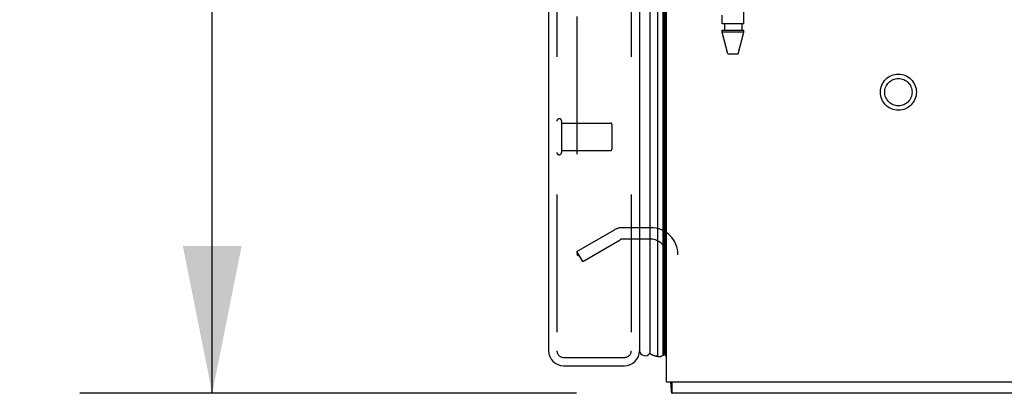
# Model space of a CAD drawing. Header units: inches. Extents: x 0 to 227, y 0 to 147.
# Tile 243 of 256: x 113.31 to 122.24, y 36.16 to 39.54. Entities that reach past the tile are written whole.
import ezdxf

# ---------------------------------------------------------------- set-up
doc = ezdxf.new("R2010")
doc.units = ezdxf.units.IN
doc.header["$LTSCALE"] = 12.466667
doc.header["$MEASUREMENT"] = 0
doc.linetypes.add('HIDDEN', pattern=[0.2, 0.1, -0.1])
doc.layers.get('0').update_dxf_attribs({"linetype": 'CONTINUOUS'})
for name, color, linetype in [('DEFAULT_2', 8, 'HIDDEN'), ('DIMENSIONS', 7, 'CONTINUOUS'), ('LEFTHAND_DOOR_ASSEMBLY', 7, 'CONTINUOUS'), ('RIGHTHAND_DOOR_ASSEMBLY', 7, 'CONTINUOUS')]:
    doc.layers.add(name, color=color, linetype=linetype)
doc.styles.get("Standard").update_dxf_attribs({"font": 'arial.ttf'})
doc.dimstyles.new('DIMSTYLE_1', dxfattribs={"dimtxt": 1, "dimasz": 1.333333, "dimexe": 0.09, "dimexo": 0.07, "dimgap": 0.0375, "dimtad": 0, "dimtih": 1, "dimtoh": 1, "dimzin": 4, "dimdsep": 46, "dimtxsty": 'Standard', "dimblk": '_FILLED', "dimblk1": '_FILLED', "dimblk2": '_FILLED', "dimcen": 0.09, "dimadec": 3, "dimazin": 1, "dimtfac": 1, "dimtdec": 3, "dimtofl": 0, "dimtmove": 0, "dimatfit": 3, "dimldrblk": '_FILLED', "dimfxl": 0, "dimtolj": 1, "dimtzin": 4, "dimarcsym": 0})

# ---------------------------------------------------------------- blocks, each defined once
blk = doc.blocks.new('_FILLED')
at = {"color": 0, "linetype": 'ByBlock'}
blk.add_solid([(0, 0), (-1, 0.2), (-1, -0.2)], dxfattribs=at)
blk = doc.blocks.new('*D12')
at = {"layer": 'DIMENSIONS', "color": 2, "linetype": 'Continuous'}
for p, q in [((118.347, 108.1593), (113.854, 108.1593)), ((115.054, 108.1593), (115.054, 73.1593)), ((115.054, 36.1593), (115.054, 71.1593)), ((118.358, 36.1593), (113.854, 36.1593))]:
    blk.add_line(p, q, dxfattribs=at)
at = {"layer": 'DIMENSIONS', "color": 2, "linetype": 'Continuous', "xscale": 1.3333333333, "yscale": 1.3333333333, "zscale": 1.3333333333}
for p, rotation in [((115.054, 108.1593), 90), ((115.054, 36.1593), 270)]:
    blk.add_blockref('_FILLED', p, dxfattribs=dict(at, rotation=rotation))
at = {"layer": 'DIMENSIONS', "color": 2, "linetype": 'Continuous', "insert": (115.054, 72.6593), "char_height": 1, "width": 3.494424, "attachment_point": 2, "line_spacing_factor": 0.9}
blk.add_mtext('72.00', dxfattribs=at)

msp = doc.modelspace()

# ---------------------------------------------------------------- linework, layer by layer
at = {"color": 3, "linetype": 'Continuous'}
for q in [(119.1764, 108.0553), (131.1764, 36.2633)]:
    msp.add_line((119.1764, 36.2633), q, dxfattribs=at)
at = {"color": 7, "linetype": 'Continuous'}
for p, q in [((119.2284, 36.1593), (119.2284, 36.2633)), ((131.1244, 36.1593), (119.2284, 36.1593))]:
    msp.add_line(p, q, dxfattribs=at)
for points in [[(119.21, 36.2633), (119.2113, 36.2588), (119.2125, 36.2532), (119.2135, 36.2473), (119.2143, 36.2414), (119.215, 36.2355), (119.2155, 36.2293), (119.216, 36.2232), (119.2163, 36.2172), (119.2166, 36.2112), (119.2171, 36.1994)], [(119.2171, 36.1994), (119.2174, 36.1937), (119.2177, 36.1883), (119.218, 36.1835), (119.2185, 36.1793), (119.219, 36.1755), (119.2196, 36.1722), (119.2203, 36.1689), (119.2212, 36.166), (119.2222, 36.1637), (119.2234, 36.162), (119.2246, 36.1607), (119.2258, 36.1599), (119.2271, 36.1594), (119.2284, 36.1593)]]:
    msp.add_lwpolyline(points, dxfattribs=at)
at = {"layer": 'DEFAULT_2', "color": 8, "linetype": 'HIDDEN'}
for p, q in [((118.3638, 106.8937), (118.3638, 37.4249)), ((118.3638, 37.4448), (118.7043, 37.6413)), ((119.0339, 37.6593), (118.7713, 37.6593)), ((118.4158, 37.3547), (118.7563, 37.5513)), ((119.0339, 37.5553), (118.7713, 37.5553)), ((118.4158, 37.3547), (118.3638, 37.4448))]:
    msp.add_line(p, q, dxfattribs=at)
for points in [[(118.3638, 37.4249), (118.364, 37.4226), (118.3643, 37.4204), (118.3648, 37.4182), (118.3656, 37.4161), (118.3665, 37.4141)], [(118.3812, 37.4049), (118.3794, 37.405), (118.3775, 37.4053), (118.3756, 37.4059), (118.3738, 37.4068), (118.3721, 37.4078), (118.3705, 37.4091), (118.369, 37.4106), (118.3677, 37.4123), (118.3665, 37.4141)], [(118.3889, 37.407), (118.3871, 37.4061), (118.3853, 37.4054), (118.3833, 37.405), (118.3814, 37.4049), (118.3812, 37.4049)]]:
    msp.add_lwpolyline(points, dxfattribs=at)
for radius in [0.1635, 0.124]:
    msp.add_circle((121.2804, 38.8883), radius, dxfattribs=at)
for centre, radius, start, end in [((118.7713, 37.5253), 0.134, 90, 120), ((119.0339, 37.4128), 0.2465, 0, 90), ((118.7713, 37.5253), 0.03, 90, 120), ((119.0339, 37.4128), 0.1425, 0, 90)]:
    msp.add_arc(centre, radius, start, end, dxfattribs=at)
at = {"layer": 'LEFTHAND_DOOR_ASSEMBLY', "color": 8, "linetype": 'HIDDEN'}
for p, q in [((118.1814, 107.7743), (118.1814, 36.5443)), ((118.8564, 107.7743), (118.8564, 36.5443)), ((118.2414, 36.4843), (118.7964, 36.4843))]:
    msp.add_line(p, q, dxfattribs=at)
for centre, start, end in [((118.2414, 36.5443), 180, 270), ((118.7964, 36.5443), 270, 360)]:
    msp.add_arc(centre, 0.06, start, end, dxfattribs=at)
at = {"layer": 'RIGHTHAND_DOOR_ASSEMBLY', "color": 3, "linetype": 'Continuous'}
for p, q in [((118.1064, 107.7743), (118.1064, 36.5443)), ((118.9314, 107.7743), (118.9314, 36.5443)), ((118.2414, 36.4093), (118.7964, 36.4093))]:
    msp.add_line(p, q, dxfattribs=at)
at = {"layer": 'RIGHTHAND_DOOR_ASSEMBLY', "color": 8, "linetype": 'HIDDEN'}
for p, q in [((118.1814, 107.7743), (118.1814, 36.5443)), ((118.8564, 107.7743), (118.8564, 36.5443)), ((119.8784, 39.5063), (119.8784, 42.3543)), ((119.6824, 39.5063), (119.6824, 39.5848)), ((119.8784, 39.5063), (119.6824, 39.5063)), ((119.7019, 39.5063), (119.7019, 39.4513)), ((119.8589, 39.5063), (119.8589, 39.4513)), ((119.6824, 39.4513), (119.8784, 39.4513)), ((119.6824, 39.4304), (119.6824, 39.4513)), ((119.8784, 39.4304), (119.6824, 39.4304)), ((119.7339, 39.2363), (119.6824, 39.4304)), ((119.8269, 39.2363), (119.8784, 39.4304)), ((119.8784, 39.4304), (119.8784, 39.4513)), ((119.7339, 39.2363), (119.8269, 39.2363)), ((118.2244, 38.6263), (118.2244, 38.3423)), ((118.2244, 38.6083), (118.6714, 38.6083)), ((118.6814, 38.5983), (118.6814, 38.3703)), ((118.2244, 38.3603), (118.6714, 38.3603)), ((118.2414, 36.4843), (118.7964, 36.4843))]:
    msp.add_line(p, q, dxfattribs=at)
at = {"layer": 'RIGHTHAND_DOOR_ASSEMBLY', "color": 7, "linetype": 'Continuous'}
for p, q in [((119.0235, 107.7963), (119.0235, 36.5223)), ((119.0986, 36.4939), (119.0986, 107.8247)), ((119.142, 107.8157), (119.142, 36.5029)), ((119.1557, 107.809), (119.1557, 36.5096)), ((119.1645, 107.8066), (119.1645, 36.512)), ((119.0305, 36.517), (119.0235, 36.5223)), ((119.1458, 36.5045), (119.142, 36.5029)), ((119.1489, 36.506), (119.1458, 36.5045)), ((119.1523, 36.5078), (119.1489, 36.506)), ((119.1557, 36.5096), (119.1523, 36.5078)), ((119.1764, 36.4912), (119.1645, 36.512))]:
    msp.add_line(p, q, dxfattribs=at)
msp.add_lwpolyline([(119.0986, 36.4939), (119.0908, 36.4942), (119.0831, 36.4951), (119.0753, 36.4966), (119.0676, 36.4986), (119.06, 36.5012), (119.0525, 36.5043), (119.045, 36.508), (119.0377, 36.5122), (119.0305, 36.517)], dxfattribs=at)
at = {"layer": 'RIGHTHAND_DOOR_ASSEMBLY', "color": 8, "linetype": 'HIDDEN'}
for centre, radius, start, end in [((118.2029, 38.6263), 0.0215, 0, 180), ((118.6714, 38.5983), 0.01, 0, 90), ((118.2029, 38.3423), 0.0215, 180, 360), ((118.6714, 38.3703), 0.01, 270, 360), ((118.2414, 36.5443), 0.06, 180, 270), ((118.7964, 36.5443), 0.06, 270, 360)]:
    msp.add_arc(centre, radius, start, end, dxfattribs=at)
at = {"layer": 'RIGHTHAND_DOOR_ASSEMBLY', "color": 3, "linetype": 'Continuous'}
for centre, start, end in [((118.2414, 36.5443), 180, 270), ((118.7964, 36.5443), 270, 360)]:
    msp.add_arc(centre, 0.135, start, end, dxfattribs=at)
at = {"layer": 'RIGHTHAND_DOOR_ASSEMBLY', "color": 7, "linetype": 'Continuous'}
for centre, radius, start, end in [((118.9814, 36.5493), 0.05, 185.66647, 327.32819), ((119.1098, 36.5497), 0.0569, 258.71151, 304.56687), ((119.1524, 36.5394), 0.03, 276.41204, 293.79784)]:
    msp.add_arc(centre, radius, start, end, dxfattribs=at)
for start_param, end_param in [(-3.608679, -3.143067), (-2.881148, -2.795492)]:
    msp.add_ellipse((119.0989, 36.7589), major_axis=(0, 0.265), ratio=0.632157, start_param=start_param, end_param=end_param, dxfattribs=at)

# ---------------------------------------------------------------- dimensions: what is measured, and where the dimension line sits
at = {"layer": 'DIMENSIONS', "color": 2, "linetype": 'Continuous'}
dim = msp.add_linear_dim(base=(115.054, 108.1593), p1=(118.428, 36.1593), p2=(118.417, 108.1593), angle=90, dimstyle='DIMSTYLE_1', dxfattribs=at)
dim.commit()
dim.dimension.update_dxf_attribs({"geometry": '*D12', "text_midpoint": (115.0538, 72.1537), "dimtype": 160})

doc.saveas('drawing.dxf')
